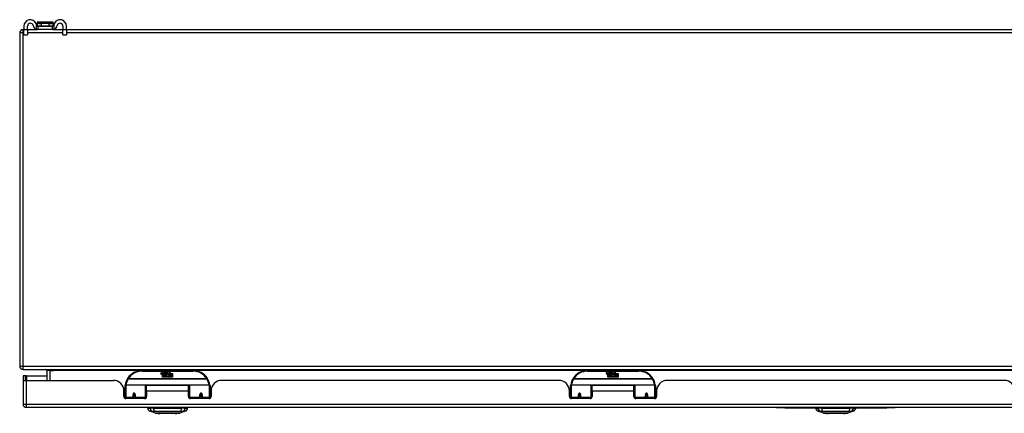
# Model space of a CAD drawing. Header units: inches. Extents: x 13 to 267, y 22 to 131.
# Tile 1 of 12: x 13 to 42, y 22 to 34. Entities that reach past the tile are written whole.
import ezdxf

# ---------------------------------------------------------------- set-up
doc = ezdxf.new("R2010")
doc.units = ezdxf.units.IN
doc.header["$MEASUREMENT"] = 0
doc.layers.add('Visible Edges(ANSI)', color=7, linetype='Continuous', lineweight=25)
doc.layers.add('Visible Tangent Edges(ANSI)', color=7, linetype='Continuous', lineweight=25)

msp = doc.modelspace()

# ---------------------------------------------------------------- linework, layer by layer
at = {"layer": 'Visible Edges(ANSI)'}
for p, q in [((13.444, 33.655), (13.47, 33.655)), ((13.47, 33.76), (13.47, 33.653)), ((13.47, 33.497), (13.47, 33.653)), ((13.575, 33.653), (13.575, 33.76)), ((13.575, 33.655), (13.873, 33.655)), ((13.575, 33.653), (13.575, 33.497)), ((13.858, 33.858), (13.858, 33.857)), ((13.858, 33.857), (13.858, 33.768)), ((13.873, 33.76), (13.892, 33.76)), ((13.892, 33.655), (13.873, 33.655)), ((14.311, 33.878), (13.878, 33.878)), ((13.892, 33.655), (13.892, 33.76)), ((13.892, 33.76), (14.298, 33.76)), ((14.298, 33.655), (13.892, 33.655)), ((14.298, 33.76), (14.316, 33.76)), ((14.298, 33.76), (14.298, 33.655)), ((14.316, 33.655), (14.298, 33.655)), ((14.316, 33.655), (14.615, 33.655)), ((14.331, 33.857), (14.331, 33.858)), ((14.331, 33.768), (14.331, 33.857)), ((14.615, 33.76), (14.615, 33.653)), ((14.615, 33.497), (14.615, 33.653)), ((14.72, 33.653), (14.72, 33.76)), ((14.72, 33.655), (59.97, 33.655)), ((14.72, 33.653), (14.72, 33.497)), ((13.345, 33.556), (13.345, 23.754)), ((13.47, 33.497), (13.575, 33.497)), ((14.615, 33.497), (14.72, 33.497)), ((13.511, 23.469), (13.443, 23.469)), ((13.443, 23.469), (13.443, 23.352)), ((13.444, 23.655), (61.246, 23.655)), ((13.542, 23.469), (13.511, 23.469)), ((13.511, 23.335), (13.511, 23.469)), ((13.542, 23.469), (14.143, 23.469)), ((14.143, 23.624), (14.143, 23.335)), ((18.443, 23.625), (16.943, 23.625)), ((17.498, 23.536), (17.504, 23.57)), ((17.504, 23.57), (17.518, 23.57)), ((17.518, 23.57), (17.512, 23.536)), ((17.534, 23.548), (17.538, 23.57)), ((17.538, 23.57), (17.551, 23.57)), ((17.543, 23.432), (17.543, 23.511)), ((17.551, 23.57), (17.545, 23.536)), ((17.561, 23.519), (17.56, 23.513)), ((17.56, 23.513), (17.573, 23.513)), ((17.565, 23.525), (17.562, 23.525)), ((17.564, 23.516), (17.565, 23.525)), ((17.575, 23.516), (17.564, 23.516)), ((17.568, 23.548), (17.572, 23.57)), ((17.572, 23.57), (17.585, 23.57)), ((17.573, 23.513), (17.573, 23.432)), ((17.585, 23.57), (17.575, 23.516)), ((17.577, 23.513), (17.599, 23.513)), ((17.577, 23.432), (17.577, 23.513)), ((17.581, 23.516), (17.605, 23.542)), ((17.598, 23.516), (17.581, 23.516)), ((17.592, 23.57), (17.608, 23.57)), ((17.605, 23.542), (17.592, 23.57)), ((17.611, 23.534), (17.598, 23.516)), ((17.599, 23.513), (17.607, 23.523)), ((17.607, 23.523), (17.607, 23.432)), ((17.608, 23.57), (17.616, 23.551)), ((17.613, 23.534), (17.611, 23.534)), ((17.611, 23.53), (17.618, 23.513)), ((17.611, 23.432), (17.611, 23.53)), ((17.621, 23.516), (17.613, 23.534)), ((17.616, 23.551), (17.618, 23.551)), ((17.618, 23.551), (17.632, 23.57)), ((17.618, 23.513), (17.641, 23.513)), ((17.637, 23.516), (17.621, 23.516)), ((17.648, 23.57), (17.623, 23.542)), ((17.623, 23.542), (17.637, 23.516)), ((17.632, 23.57), (17.648, 23.57)), ((17.641, 23.513), (17.641, 23.433)), ((17.641, 23.433), (17.677, 23.482)), ((17.647, 23.546), (17.683, 23.546)), ((17.653, 23.558), (17.653, 23.567)), ((17.677, 23.482), (17.657, 23.512)), ((17.682, 23.537), (17.658, 23.537)), ((17.692, 23.458), (17.678, 23.432)), ((17.687, 23.52), (17.694, 23.509)), ((17.709, 23.432), (17.692, 23.458)), ((17.694, 23.509), (17.725, 23.553)), ((17.727, 23.514), (17.707, 23.486)), ((17.707, 23.486), (17.744, 23.433)), ((17.725, 23.553), (17.727, 23.538)), ((17.727, 23.538), (17.771, 23.585)), ((17.729, 23.504), (17.727, 23.514)), ((17.744, 23.534), (17.729, 23.504)), ((17.744, 23.505), (17.744, 23.534)), ((17.843, 23.505), (17.744, 23.505)), ((17.744, 23.5), (17.843, 23.5)), ((17.744, 23.468), (17.744, 23.5)), ((17.843, 23.468), (17.744, 23.468)), ((17.744, 23.464), (17.843, 23.464)), ((17.744, 23.433), (17.744, 23.464)), ((17.771, 23.585), (17.746, 23.537)), ((17.746, 23.537), (17.843, 23.537)), ((17.843, 23.537), (17.843, 23.505)), ((17.843, 23.5), (17.843, 23.468)), ((17.843, 23.464), (17.843, 23.432)), ((31.544, 23.625), (30.044, 23.625)), ((30.599, 23.536), (30.605, 23.57)), ((30.605, 23.57), (30.619, 23.57)), ((30.619, 23.57), (30.613, 23.536)), ((30.635, 23.548), (30.639, 23.57)), ((30.639, 23.57), (30.652, 23.57)), ((30.644, 23.432), (30.644, 23.511)), ((30.652, 23.57), (30.646, 23.536)), ((30.662, 23.519), (30.661, 23.513)), ((30.661, 23.513), (30.674, 23.513)), ((30.666, 23.525), (30.663, 23.525)), ((30.665, 23.516), (30.666, 23.525)), ((30.676, 23.516), (30.665, 23.516)), ((30.669, 23.548), (30.673, 23.57)), ((30.673, 23.57), (30.686, 23.57)), ((30.674, 23.513), (30.674, 23.432)), ((30.686, 23.57), (30.676, 23.516)), ((30.678, 23.513), (30.7, 23.513)), ((30.678, 23.432), (30.678, 23.513)), ((30.682, 23.516), (30.706, 23.542)), ((30.699, 23.516), (30.682, 23.516)), ((30.693, 23.57), (30.709, 23.57)), ((30.706, 23.542), (30.693, 23.57)), ((30.712, 23.534), (30.699, 23.516)), ((30.7, 23.513), (30.708, 23.523)), ((30.708, 23.523), (30.708, 23.432)), ((30.709, 23.57), (30.717, 23.551)), ((30.714, 23.534), (30.712, 23.534)), ((30.712, 23.53), (30.719, 23.513)), ((30.712, 23.432), (30.712, 23.53)), ((30.722, 23.516), (30.714, 23.534)), ((30.717, 23.551), (30.719, 23.551)), ((30.719, 23.551), (30.733, 23.57)), ((30.719, 23.513), (30.742, 23.513)), ((30.738, 23.516), (30.722, 23.516)), ((30.749, 23.57), (30.724, 23.542)), ((30.724, 23.542), (30.738, 23.516)), ((30.733, 23.57), (30.749, 23.57)), ((30.742, 23.513), (30.742, 23.433)), ((30.742, 23.433), (30.778, 23.482)), ((30.748, 23.546), (30.784, 23.546)), ((30.754, 23.558), (30.754, 23.567)), ((30.778, 23.482), (30.758, 23.512)), ((30.783, 23.537), (30.759, 23.537)), ((30.793, 23.458), (30.779, 23.432)), ((30.788, 23.52), (30.795, 23.509)), ((30.81, 23.432), (30.793, 23.458)), ((30.795, 23.509), (30.826, 23.553)), ((30.828, 23.514), (30.808, 23.486)), ((30.808, 23.486), (30.845, 23.433)), ((30.826, 23.553), (30.828, 23.538)), ((30.828, 23.538), (30.872, 23.585)), ((30.83, 23.504), (30.828, 23.514)), ((30.845, 23.534), (30.83, 23.504)), ((30.845, 23.505), (30.845, 23.534)), ((30.944, 23.505), (30.845, 23.505)), ((30.845, 23.5), (30.944, 23.5)), ((30.845, 23.468), (30.845, 23.5)), ((30.944, 23.468), (30.845, 23.468)), ((30.845, 23.464), (30.944, 23.464)), ((30.845, 23.433), (30.845, 23.464)), ((30.872, 23.585), (30.847, 23.537)), ((30.847, 23.537), (30.944, 23.537)), ((30.944, 23.537), (30.944, 23.505)), ((30.944, 23.5), (30.944, 23.468)), ((30.944, 23.464), (30.944, 23.432)), ((13.443, 23.352), (13.443, 22.634)), ((13.445, 23.335), (13.542, 23.335)), ((13.542, 23.335), (16.1, 23.335)), ((16.443, 22.85), (16.443, 23.18)), ((16.463, 23.2), (17.047, 23.2)), ((17.063, 23.184), (17.063, 22.846)), ((17.078, 23.012), (17.078, 23.18)), ((18.309, 23.18), (17.078, 23.18)), ((17.573, 23.432), (17.543, 23.432)), ((17.607, 23.432), (17.577, 23.432)), ((17.678, 23.432), (17.611, 23.432)), ((17.843, 23.432), (17.709, 23.432)), ((18.309, 23.012), (18.309, 23.18)), ((18.323, 22.846), (18.323, 23.184)), ((18.339, 23.2), (18.923, 23.2)), ((18.943, 23.18), (18.943, 22.85)), ((29.201, 23.335), (19.286, 23.335)), ((29.544, 22.85), (29.544, 23.18)), ((29.564, 23.2), (30.148, 23.2)), ((30.164, 23.184), (30.164, 22.846)), ((30.179, 23.012), (30.179, 23.18)), ((31.41, 23.18), (30.179, 23.18)), ((30.674, 23.432), (30.644, 23.432)), ((30.708, 23.432), (30.678, 23.432)), ((30.779, 23.432), (30.712, 23.432)), ((30.944, 23.432), (30.81, 23.432)), ((31.41, 23.012), (31.41, 23.18)), ((31.424, 22.846), (31.424, 23.184)), ((31.44, 23.2), (32.024, 23.2)), ((32.044, 23.18), (32.044, 22.85)), ((42.302, 23.335), (32.387, 23.335)), ((16.408, 23.075), (16.443, 23.075)), ((16.412, 22.857), (16.412, 23.023)), ((16.412, 22.949), (16.443, 22.949)), ((16.443, 22.916), (16.412, 22.916)), ((16.687, 22.928), (16.687, 22.841)), ((16.725, 22.925), (16.687, 22.925)), ((16.688, 22.933), (16.73, 22.924)), ((16.727, 22.916), (16.691, 22.916)), ((16.73, 22.841), (16.73, 22.928)), ((17.063, 23.108), (17.078, 23.108)), ((17.063, 22.917), (17.078, 22.917)), ((17.078, 23.012), (17.078, 22.857)), ((18.309, 22.857), (18.309, 23.012)), ((18.656, 22.928), (18.656, 22.841)), ((18.656, 22.925), (18.699, 22.925)), ((18.695, 22.916), (18.659, 22.916)), ((18.699, 22.841), (18.699, 22.928)), ((18.974, 22.916), (18.943, 22.916)), ((18.974, 23.023), (18.974, 22.857)), ((29.509, 23.075), (29.544, 23.075)), ((29.513, 22.857), (29.513, 23.023)), ((29.513, 22.949), (29.544, 22.949)), ((29.544, 22.916), (29.513, 22.916)), ((29.788, 22.928), (29.788, 22.841)), ((29.826, 22.925), (29.788, 22.925)), ((29.789, 22.933), (29.831, 22.924)), ((29.828, 22.916), (29.792, 22.916)), ((29.831, 22.841), (29.831, 22.928)), ((30.164, 23.108), (30.179, 23.108)), ((30.164, 22.917), (30.179, 22.917)), ((30.179, 23.012), (30.179, 22.857)), ((31.424, 23.108), (31.41, 23.108)), ((31.41, 22.857), (31.41, 23.012)), ((31.424, 22.917), (31.41, 22.917)), ((31.799, 22.933), (31.757, 22.924)), ((31.757, 22.928), (31.757, 22.841)), ((31.796, 22.916), (31.76, 22.916)), ((31.762, 22.925), (31.8, 22.925)), ((31.8, 22.841), (31.8, 22.928)), ((32.079, 23.075), (32.044, 23.075)), ((32.075, 22.949), (32.044, 22.949)), ((32.075, 22.916), (32.044, 22.916)), ((32.075, 23.023), (32.075, 22.857)), ((16.443, 22.85), (16.443, 22.805)), ((17.019, 22.798), (16.471, 22.798)), ((16.687, 22.798), (16.687, 22.841)), ((16.73, 22.841), (16.73, 22.798)), ((17.063, 22.819), (17.063, 22.846)), ((18.323, 22.846), (18.323, 22.819)), ((18.915, 22.798), (18.368, 22.798)), ((18.656, 22.798), (18.656, 22.841)), ((18.699, 22.841), (18.699, 22.798)), ((18.943, 22.805), (18.943, 22.85)), ((29.544, 22.85), (29.544, 22.805)), ((30.12, 22.798), (29.572, 22.798)), ((29.788, 22.798), (29.788, 22.841)), ((29.831, 22.841), (29.831, 22.798)), ((30.164, 22.819), (30.164, 22.846)), ((31.424, 22.846), (31.424, 22.819)), ((32.016, 22.798), (31.469, 22.798)), ((31.757, 22.798), (31.757, 22.841)), ((31.8, 22.841), (31.8, 22.798)), ((32.044, 22.805), (32.044, 22.85)), ((61.147, 22.535), (13.542, 22.535)), ((17.103, 22.52), (17.171, 22.52)), ((17.281, 22.52), (17.171, 22.52)), ((17.336, 22.365), (17.177, 22.427)), ((17.281, 22.52), (18.105, 22.52)), ((18.21, 22.427), (18.05, 22.365)), ((18.216, 22.52), (18.105, 22.52)), ((18.216, 22.52), (18.284, 22.52)), ((35.595, 22.535), (35.595, 22.529)), ((35.845, 22.529), (35.595, 22.529)), ((35.845, 22.529), (38.845, 22.529)), ((36.754, 22.52), (36.822, 22.52)), ((36.933, 22.52), (36.822, 22.52)), ((36.988, 22.365), (36.828, 22.427)), ((36.933, 22.52), (37.756, 22.52)), ((37.861, 22.427), (37.701, 22.365)), ((37.867, 22.52), (37.756, 22.52)), ((37.867, 22.52), (37.935, 22.52)), ((39.095, 22.529), (38.845, 22.529)), ((39.095, 22.529), (39.095, 22.535))]:
    msp.add_line(p, q, dxfattribs=at)
at = {"layer": 'Visible Edges(ANSI)', "flags": 128}
for points in [[(13.843, 33.786), (13.842, 33.788), (13.842, 33.79), (13.842, 33.792), (13.841, 33.794), (13.841, 33.796), (13.841, 33.798), (13.84, 33.8), (13.84, 33.802), (13.839, 33.804), (13.839, 33.806), (13.838, 33.808), (13.838, 33.81), (13.837, 33.812), (13.837, 33.814), (13.836, 33.816), (13.835, 33.818), (13.835, 33.82), (13.834, 33.822), (13.833, 33.824), (13.833, 33.826), (13.832, 33.828), (13.831, 33.83), (13.83, 33.831), (13.83, 33.833)], [(13.83, 33.662), (13.831, 33.661), (13.833, 33.661), (13.835, 33.66), (13.837, 33.66), (13.839, 33.659), (13.841, 33.659), (13.843, 33.658), (13.845, 33.658), (13.847, 33.657), (13.849, 33.657), (13.851, 33.657), (13.853, 33.656), (13.855, 33.656), (13.857, 33.656), (13.859, 33.656), (13.86, 33.655), (13.862, 33.655), (13.864, 33.655), (13.866, 33.655), (13.867, 33.655), (13.869, 33.655), (13.87, 33.655), (13.872, 33.655), (13.873, 33.655)], [(13.873, 33.76), (13.872, 33.76), (13.87, 33.76), (13.869, 33.76), (13.867, 33.76), (13.866, 33.761), (13.864, 33.761), (13.862, 33.762), (13.861, 33.763), (13.859, 33.763), (13.858, 33.764), (13.856, 33.765), (13.854, 33.766), (13.853, 33.768), (13.851, 33.769), (13.85, 33.77), (13.849, 33.772), (13.848, 33.773), (13.847, 33.775), (13.846, 33.777), (13.845, 33.779), (13.844, 33.781), (13.844, 33.782), (13.843, 33.784), (13.843, 33.786)], [(14.346, 33.786), (14.346, 33.784), (14.346, 33.782), (14.345, 33.781), (14.344, 33.779), (14.343, 33.777), (14.342, 33.775), (14.341, 33.773), (14.34, 33.772), (14.339, 33.77), (14.338, 33.769), (14.336, 33.768), (14.335, 33.766), (14.333, 33.765), (14.332, 33.764), (14.33, 33.763), (14.328, 33.763), (14.327, 33.762), (14.325, 33.761), (14.324, 33.761), (14.322, 33.76), (14.32, 33.76), (14.319, 33.76), (14.317, 33.76), (14.316, 33.76)], [(14.316, 33.655), (14.317, 33.655), (14.319, 33.655), (14.32, 33.655), (14.322, 33.655), (14.324, 33.655), (14.325, 33.655), (14.327, 33.655), (14.329, 33.655), (14.331, 33.656), (14.332, 33.656), (14.334, 33.656), (14.336, 33.656), (14.338, 33.657), (14.34, 33.657), (14.342, 33.657), (14.344, 33.658), (14.346, 33.658), (14.348, 33.659), (14.35, 33.659), (14.352, 33.66), (14.354, 33.66), (14.356, 33.661), (14.358, 33.661), (14.36, 33.662)], [(14.36, 33.833), (14.359, 33.831), (14.358, 33.83), (14.357, 33.828), (14.357, 33.826), (14.356, 33.824), (14.355, 33.822), (14.355, 33.82), (14.354, 33.818), (14.353, 33.816), (14.353, 33.814), (14.352, 33.812), (14.352, 33.81), (14.351, 33.808), (14.35, 33.806), (14.35, 33.804), (14.349, 33.802), (14.349, 33.8), (14.349, 33.798), (14.348, 33.796), (14.348, 33.794), (14.347, 33.792), (14.347, 33.79), (14.347, 33.788), (14.346, 33.786)], [(16.449, 23.199), (16.449, 23.199), (16.449, 23.198), (16.448, 23.198), (16.448, 23.198), (16.448, 23.198), (16.448, 23.197), (16.448, 23.197), (16.448, 23.197), (16.448, 23.197), (16.448, 23.196), (16.448, 23.196), (16.448, 23.196), (16.448, 23.196), (16.448, 23.195), (16.448, 23.195), (16.448, 23.195), (16.448, 23.195), (16.448, 23.194), (16.448, 23.194), (16.448, 23.194), (16.448, 23.194), (16.448, 23.193), (16.448, 23.193), (16.448, 23.193)], [(18.938, 23.193), (18.938, 23.193), (18.938, 23.193), (18.938, 23.194), (18.938, 23.194), (18.938, 23.194), (18.938, 23.194), (18.938, 23.195), (18.938, 23.195), (18.938, 23.195), (18.938, 23.195), (18.938, 23.196), (18.938, 23.196), (18.938, 23.196), (18.938, 23.196), (18.938, 23.197), (18.938, 23.197), (18.938, 23.197), (18.938, 23.197), (18.938, 23.198), (18.938, 23.198), (18.938, 23.198), (18.938, 23.198), (18.938, 23.199), (18.938, 23.199)], [(29.55, 23.199), (29.55, 23.199), (29.55, 23.198), (29.549, 23.198), (29.549, 23.198), (29.549, 23.198), (29.549, 23.197), (29.549, 23.197), (29.549, 23.197), (29.549, 23.197), (29.549, 23.196), (29.549, 23.196), (29.549, 23.196), (29.549, 23.196), (29.549, 23.195), (29.549, 23.195), (29.549, 23.195), (29.549, 23.195), (29.549, 23.194), (29.549, 23.194), (29.549, 23.194), (29.549, 23.194), (29.549, 23.193), (29.549, 23.193), (29.549, 23.193)], [(32.039, 23.193), (32.039, 23.193), (32.039, 23.193), (32.039, 23.194), (32.039, 23.194), (32.039, 23.194), (32.039, 23.194), (32.039, 23.195), (32.039, 23.195), (32.039, 23.195), (32.039, 23.195), (32.039, 23.196), (32.039, 23.196), (32.039, 23.196), (32.039, 23.196), (32.039, 23.197), (32.039, 23.197), (32.039, 23.197), (32.039, 23.197), (32.039, 23.198), (32.039, 23.198), (32.039, 23.198), (32.039, 23.198), (32.039, 23.199), (32.039, 23.199)], [(16.687, 22.928), (16.687, 22.93), (16.688, 22.933), (16.689, 22.935), (16.69, 22.938), (16.691, 22.94), (16.693, 22.943), (16.695, 22.944), (16.698, 22.946), (16.7, 22.947), (16.703, 22.948), (16.706, 22.949), (16.709, 22.949), (16.712, 22.949), (16.715, 22.948), (16.717, 22.947), (16.72, 22.946), (16.722, 22.944), (16.725, 22.942), (16.726, 22.94), (16.728, 22.938), (16.729, 22.935), (16.73, 22.933), (16.73, 22.93), (16.73, 22.928)], [(17.077, 22.879), (17.077, 22.879), (17.077, 22.879), (17.077, 22.879), (17.077, 22.88), (17.077, 22.88), (17.077, 22.88), (17.077, 22.88), (17.077, 22.88), (17.077, 22.88), (17.077, 22.88), (17.077, 22.88), (17.077, 22.88), (17.077, 22.88), (17.077, 22.88), (17.077, 22.88), (17.077, 22.88), (17.077, 22.88), (17.077, 22.88), (17.077, 22.88), (17.078, 22.88), (17.078, 22.88), (17.078, 22.88), (17.078, 22.881), (17.078, 22.881)], [(18.309, 22.881), (18.309, 22.881), (18.309, 22.88), (18.309, 22.88), (18.309, 22.88), (18.309, 22.88), (18.309, 22.88), (18.309, 22.88), (18.309, 22.88), (18.309, 22.88), (18.309, 22.88), (18.309, 22.88), (18.309, 22.88), (18.309, 22.88), (18.309, 22.88), (18.309, 22.88), (18.309, 22.88), (18.309, 22.88), (18.309, 22.88), (18.309, 22.88), (18.309, 22.88), (18.309, 22.879), (18.309, 22.879), (18.309, 22.879), (18.309, 22.879)], [(18.656, 22.928), (18.656, 22.93), (18.656, 22.933), (18.657, 22.935), (18.658, 22.938), (18.66, 22.94), (18.662, 22.942), (18.664, 22.944), (18.666, 22.946), (18.669, 22.947), (18.671, 22.948), (18.674, 22.949), (18.677, 22.949), (18.68, 22.949), (18.683, 22.948), (18.686, 22.948), (18.689, 22.946), (18.691, 22.944), (18.693, 22.943), (18.695, 22.94), (18.696, 22.938), (18.698, 22.935), (18.698, 22.933), (18.699, 22.93), (18.699, 22.928)], [(29.788, 22.928), (29.788, 22.93), (29.789, 22.933), (29.79, 22.935), (29.791, 22.938), (29.792, 22.94), (29.794, 22.943), (29.796, 22.944), (29.799, 22.946), (29.801, 22.947), (29.804, 22.948), (29.807, 22.949), (29.81, 22.949), (29.813, 22.949), (29.816, 22.948), (29.818, 22.947), (29.821, 22.946), (29.823, 22.944), (29.826, 22.942), (29.827, 22.94), (29.829, 22.938), (29.83, 22.935), (29.831, 22.933), (29.831, 22.93), (29.831, 22.928)], [(30.178, 22.879), (30.178, 22.879), (30.178, 22.879), (30.178, 22.879), (30.178, 22.88), (30.178, 22.88), (30.178, 22.88), (30.178, 22.88), (30.178, 22.88), (30.178, 22.88), (30.178, 22.88), (30.178, 22.88), (30.178, 22.88), (30.178, 22.88), (30.178, 22.88), (30.178, 22.88), (30.178, 22.88), (30.178, 22.88), (30.178, 22.88), (30.178, 22.88), (30.179, 22.88), (30.179, 22.88), (30.179, 22.88), (30.179, 22.881), (30.179, 22.881)], [(31.41, 22.881), (31.41, 22.881), (31.41, 22.88), (31.41, 22.88), (31.41, 22.88), (31.41, 22.88), (31.41, 22.88), (31.41, 22.88), (31.41, 22.88), (31.41, 22.88), (31.41, 22.88), (31.41, 22.88), (31.41, 22.88), (31.41, 22.88), (31.41, 22.88), (31.41, 22.88), (31.41, 22.88), (31.41, 22.88), (31.41, 22.88), (31.41, 22.88), (31.41, 22.88), (31.41, 22.879), (31.41, 22.879), (31.41, 22.879), (31.41, 22.879)], [(31.757, 22.928), (31.757, 22.93), (31.757, 22.933), (31.758, 22.935), (31.759, 22.938), (31.761, 22.94), (31.763, 22.942), (31.765, 22.944), (31.767, 22.946), (31.77, 22.947), (31.772, 22.948), (31.775, 22.949), (31.778, 22.949), (31.781, 22.949), (31.784, 22.948), (31.787, 22.948), (31.79, 22.946), (31.792, 22.944), (31.794, 22.943), (31.796, 22.94), (31.797, 22.938), (31.799, 22.935), (31.799, 22.933), (31.8, 22.93), (31.8, 22.928)], [(17.338, 22.365), (17.338, 22.365), (17.34, 22.365), (17.342, 22.365), (17.345, 22.365), (17.349, 22.365), (17.353, 22.365), (17.359, 22.365), (17.365, 22.365), (17.372, 22.365), (17.38, 22.365), (17.389, 22.365), (17.398, 22.365), (17.408, 22.365), (17.418, 22.364), (17.43, 22.364), (17.442, 22.364), (17.454, 22.364), (17.468, 22.364), (17.481, 22.365), (17.495, 22.365), (17.51, 22.365), (17.525, 22.365), (17.541, 22.365), (17.557, 22.365), (17.573, 22.365), (17.59, 22.365), (17.607, 22.365), (17.624, 22.365), (17.641, 22.365), (17.658, 22.365), (17.675, 22.365), (17.693, 22.365), (17.71, 22.365), (17.728, 22.365), (17.745, 22.365), (17.763, 22.365), (17.779, 22.365), (17.796, 22.365), (17.813, 22.365), (17.829, 22.365), (17.845, 22.365), (17.861, 22.365), (17.876, 22.365), (17.891, 22.365), (17.905, 22.365), (17.919, 22.364), (17.932, 22.364), (17.944, 22.364), (17.956, 22.364), (17.968, 22.364), (17.978, 22.365), (17.988, 22.365), (17.998, 22.365), (18.006, 22.365), (18.014, 22.365), (18.021, 22.365), (18.027, 22.365), (18.033, 22.365), (18.038, 22.365), (18.041, 22.365), (18.044, 22.365), (18.046, 22.365), (18.048, 22.365), (18.048, 22.365)], [(36.989, 22.365), (36.99, 22.365), (36.991, 22.365), (36.993, 22.365), (36.996, 22.365), (37, 22.365), (37.005, 22.365), (37.01, 22.365), (37.016, 22.365), (37.024, 22.365), (37.031, 22.365), (37.04, 22.365), (37.049, 22.365), (37.059, 22.365), (37.07, 22.364), (37.081, 22.364), (37.093, 22.364), (37.106, 22.364), (37.119, 22.364), (37.133, 22.365), (37.147, 22.365), (37.162, 22.365), (37.177, 22.365), (37.192, 22.365), (37.208, 22.365), (37.225, 22.365), (37.241, 22.365), (37.258, 22.365), (37.275, 22.365), (37.292, 22.365), (37.31, 22.365), (37.327, 22.365), (37.344, 22.365), (37.362, 22.365), (37.379, 22.365), (37.397, 22.365), (37.414, 22.365), (37.431, 22.365), (37.448, 22.365), (37.464, 22.365), (37.481, 22.365), (37.497, 22.365), (37.512, 22.365), (37.528, 22.365), (37.542, 22.365), (37.556, 22.365), (37.57, 22.364), (37.583, 22.364), (37.596, 22.364), (37.608, 22.364), (37.619, 22.364), (37.63, 22.365), (37.64, 22.365), (37.649, 22.365), (37.658, 22.365), (37.666, 22.365), (37.673, 22.365), (37.679, 22.365), (37.684, 22.365), (37.689, 22.365), (37.693, 22.365), (37.696, 22.365), (37.698, 22.365), (37.699, 22.365), (37.7, 22.365)]]:
    msp.add_lwpolyline(points, dxfattribs=at)
at = {"layer": 'Visible Edges(ANSI)'}
for centre, radius, start, end in [((13.657, 33.76), 0.188, 23.0739, 180), ((14.532, 33.76), 0.187, 0, 156.9261), ((13.444, 33.556), 0.099, 90, 180), ((13.657, 33.76), 0.0825, 8.1564, 180), ((13.873, 33.791), 0.136, 188.1564, 251.2171), ((13.878, 33.858), 0.0197, 90, 180), ((13.866, 33.768), 0.00787, 180, 218.1289), ((14.311, 33.858), 0.0197, 0, 90), ((14.323, 33.768), 0.00787, 321.8711, 0), ((14.316, 33.791), 0.136, 288.7829, 351.8436), ((14.532, 33.76), 0.0825, 0, 171.8436), ((13.444, 23.754), 0.099, 180, 270), ((14.112, 23.624), 0.031, 0, 90), ((16.943, 23.125), 0.5, 90, 147.7623), ((17.526, 23.53), 0.0288, 169, 198.4748), ((17.509, 23.525), 0.0105, 198.4748, 269.6788), ((17.509, 23.539), 0.0246, 269.6788, 333.9508), ((17.524, 23.534), 0.0123, 169.9922, 203.5487), ((17.518, 23.531), 0.006, 203.5487, 276.1027), ((17.517, 23.538), 0.0126, 276.1027, 327.6083), ((17.488, 23.555), 0.0465, 328.5584, 350.8257), ((17.56, 23.53), 0.0288, 183.6169, 196.9928), ((17.542, 23.524), 0.0101, 196.9928, 269.4776), ((17.542, 23.538), 0.024, 269.4776, 327.4114), ((17.544, 23.535), 0.024, 268.7952, 316.5849), ((17.557, 23.534), 0.0123, 170, 203.5571), ((17.551, 23.531), 0.006, 203.5571, 276.03), ((17.551, 23.538), 0.0126, 276.03, 327.5992), ((17.522, 23.556), 0.0465, 327.5992, 350), ((17.672, 23.535), 0.0282, 156.1555, 203.8445), ((17.66, 23.53), 0.0152, 203.8445, 265.0802), ((17.671, 23.51), 0.0607, 81.5605, 107.3343), ((17.665, 23.53), 0.0307, 64.6784, 112.5609), ((17.666, 23.533), 0.00955, 151.4547, 231.1652), ((17.664, 23.544), 0.033, 257.079, 313.1785), ((17.664, 23.544), 0.0299, 260.4085, 314.1684), ((17.667, 23.534), 0.0109, 231.1652, 289.3797), ((17.665, 23.54), 0.0168, 289.3797, 352.9975), ((17.674, 23.549), 0.0096, 343.5261, 64.6784), ((17.677, 23.55), 0.0197, 356.5646, 81.5605), ((17.657, 23.551), 0.0398, 314.1684, 356.5646), ((18.443, 23.125), 0.5, 32.2377, 90), ((30.044, 23.125), 0.5, 90, 147.7623), ((30.627, 23.53), 0.0288, 169, 198.4748), ((30.61, 23.525), 0.0105, 198.4748, 269.6788), ((30.61, 23.539), 0.0246, 269.6788, 333.9508), ((30.625, 23.534), 0.0123, 169.9922, 203.5487), ((30.619, 23.531), 0.006, 203.5487, 276.1027), ((30.618, 23.538), 0.0126, 276.1027, 327.6083), ((30.589, 23.555), 0.0465, 328.5584, 350.8257), ((30.661, 23.53), 0.0288, 183.6169, 196.9928), ((30.643, 23.524), 0.0101, 196.9928, 269.4776), ((30.643, 23.538), 0.024, 269.4776, 327.4114), ((30.645, 23.535), 0.024, 268.7952, 316.5849), ((30.658, 23.534), 0.0123, 170, 203.5571), ((30.652, 23.531), 0.006, 203.5571, 276.03), ((30.652, 23.538), 0.0126, 276.03, 327.5992), ((30.623, 23.556), 0.0465, 327.5992, 350), ((30.773, 23.535), 0.0282, 156.1555, 203.8445), ((30.761, 23.53), 0.0152, 203.8445, 265.0802), ((30.772, 23.51), 0.0607, 81.5605, 107.3343), ((30.766, 23.53), 0.0307, 64.6784, 112.5609), ((30.767, 23.533), 0.00955, 151.4547, 231.1652), ((30.765, 23.544), 0.033, 257.079, 313.1785), ((30.765, 23.544), 0.0299, 260.4085, 314.1684), ((30.768, 23.534), 0.0109, 231.1652, 289.3797), ((30.766, 23.54), 0.0168, 289.3797, 352.9975), ((30.775, 23.549), 0.0096, 343.5261, 64.6784), ((30.778, 23.55), 0.0197, 356.5646, 81.5605), ((30.758, 23.551), 0.0398, 314.1684, 356.5646), ((31.544, 23.125), 0.5, 32.2377, 90), ((13.542, 23.352), 0.099, 180, 189.8877), ((16.1, 23.023), 0.312, 0, 90), ((16.463, 23.18), 0.0197, 90, 180), ((16.943, 23.125), 0.5, 147.7623, 171.4919), ((17.047, 23.184), 0.0157, 0, 90), ((18.339, 23.184), 0.0157, 90, 180), ((18.443, 23.125), 0.5, 8.5081, 32.2377), ((18.923, 23.18), 0.0197, 0, 90), ((19.286, 23.023), 0.312, 90, 180), ((29.201, 23.023), 0.312, 0, 90), ((29.564, 23.18), 0.0197, 90, 180), ((30.044, 23.125), 0.5, 147.7623, 171.4919), ((30.148, 23.184), 0.0157, 0, 90), ((31.44, 23.184), 0.0157, 90, 180), ((31.544, 23.125), 0.5, 8.5081, 32.2377), ((32.024, 23.18), 0.0197, 0, 90), ((32.387, 23.023), 0.312, 90, 180), ((42.302, 23.023), 0.312, 0, 90), ((16.709, 22.928), 0.0217, 180, 350.853), ((18.677, 22.928), 0.0217, 180, 0), ((29.81, 22.928), 0.0217, 180, 350.853), ((31.778, 22.928), 0.0217, 189.147, 0), ((13.542, 22.634), 0.099, 180, 270), ((16.471, 22.857), 0.0591, 180, 270), ((17.019, 22.857), 0.0591, 270, 0), ((18.368, 22.857), 0.0591, 180, 270), ((18.915, 22.857), 0.0591, 270, 0), ((29.572, 22.857), 0.0591, 180, 270), ((30.12, 22.857), 0.0591, 270, 0), ((31.469, 22.857), 0.0591, 180, 270), ((32.016, 22.857), 0.0591, 270, 0), ((17.219, 22.537), 0.118, 188.6009, 248.7495), ((17.162, 22.512), 0.0394, 143.1301, 168.463), ((17.338, 22.37), 0.00492, 248.7495, 269.7912), ((18.048, 22.37), 0.00492, 270.2088, 291.2505), ((18.167, 22.537), 0.118, 291.2505, 351.3991), ((18.225, 22.512), 0.0394, 11.537, 36.8699), ((36.871, 22.537), 0.118, 188.6009, 248.7495), ((36.813, 22.512), 0.0394, 153.4102, 168.463), ((36.989, 22.37), 0.00492, 248.7495, 269.7912), ((37.7, 22.37), 0.00492, 270.2088, 291.2505), ((37.818, 22.537), 0.118, 291.2505, 351.3991), ((37.876, 22.512), 0.0394, 11.537, 26.5898)]:
    msp.add_arc(centre, radius, start, end, dxfattribs=at)
for centre, start_param, end_param in [((16.709, 22.936), 3.891005, 4.221748), ((18.677, 22.936), 3.444465, 5.980313), ((29.81, 22.936), 3.891005, 4.221748), ((31.778, 22.936), 5.20303, 5.533773)]:
    msp.add_ellipse(centre, major_axis=(0.0217, 0), ratio=0.267949, start_param=start_param, end_param=end_param, dxfattribs=at)
at = {"layer": 'Visible Tangent Edges(ANSI)'}
for p, q in [((13.444, 33.556), (13.444, 33.655)), ((13.575, 33.653), (13.47, 33.653)), ((13.83, 33.833), (13.83, 33.662)), ((13.858, 33.768), (13.99, 33.768)), ((13.99, 33.768), (13.99, 33.831)), ((14.2, 33.831), (13.99, 33.831)), ((13.99, 33.768), (14.2, 33.768)), ((13.992, 33.845), (14.198, 33.845)), ((14.2, 33.831), (14.2, 33.768)), ((14.2, 33.768), (14.331, 33.768)), ((14.36, 33.662), (14.36, 33.833)), ((14.72, 33.653), (14.615, 33.653)), ((13.444, 33.556), (13.345, 33.556)), ((13.444, 23.754), (13.444, 33.556)), ((13.47, 33.556), (13.444, 33.556)), ((14.615, 33.556), (13.575, 33.556)), ((59.97, 33.556), (14.72, 33.556)), ((13.345, 23.754), (13.444, 23.754)), ((13.444, 23.655), (13.444, 23.754)), ((13.444, 23.754), (60.478, 23.754)), ((13.542, 23.469), (13.542, 23.335)), ((14.242, 23.624), (14.143, 23.624)), ((14.242, 23.624), (14.242, 23.655)), ((14.242, 23.335), (14.242, 23.624)), ((14.242, 23.624), (14.343, 23.624)), ((16.911, 23.624), (14.343, 23.624)), ((16.943, 23.605), (16.943, 23.625)), ((16.943, 23.605), (18.443, 23.605)), ((18.443, 23.625), (18.443, 23.605)), ((30.012, 23.624), (18.475, 23.624)), ((30.044, 23.605), (30.044, 23.625)), ((30.044, 23.605), (31.544, 23.605)), ((31.544, 23.625), (31.544, 23.605)), ((43.113, 23.624), (31.576, 23.624)), ((13.542, 22.634), (13.542, 23.335)), ((16.463, 23.2), (16.463, 22.831)), ((16.537, 23.381), (16.52, 23.392)), ((18.849, 23.381), (16.537, 23.381)), ((16.537, 23.377), (16.537, 23.381)), ((16.537, 23.377), (18.849, 23.377)), ((17.047, 22.831), (17.047, 23.2)), ((18.325, 23.192), (17.061, 23.192)), ((18.339, 23.2), (18.339, 22.831)), ((18.866, 23.392), (18.849, 23.381)), ((18.849, 23.381), (18.849, 23.377)), ((18.923, 22.831), (18.923, 23.2)), ((29.564, 23.2), (29.564, 22.831)), ((29.638, 23.381), (29.621, 23.392)), ((31.95, 23.381), (29.638, 23.381)), ((29.638, 23.377), (29.638, 23.381)), ((29.638, 23.377), (31.95, 23.377)), ((30.148, 22.831), (30.148, 23.2)), ((31.426, 23.192), (30.162, 23.192)), ((31.44, 23.2), (31.44, 22.831)), ((31.967, 23.392), (31.95, 23.381)), ((31.95, 23.381), (31.95, 23.377)), ((32.024, 22.831), (32.024, 23.2)), ((16.677, 22.831), (16.677, 22.923)), ((16.74, 22.923), (16.74, 22.831)), ((18.309, 23.012), (17.078, 23.012)), ((18.646, 22.831), (18.646, 22.923)), ((18.709, 22.923), (18.709, 22.831)), ((29.778, 22.831), (29.778, 22.923)), ((29.841, 22.923), (29.841, 22.831)), ((31.41, 23.012), (30.179, 23.012)), ((31.747, 22.831), (31.747, 22.923)), ((31.81, 22.923), (31.81, 22.831)), ((13.443, 22.634), (13.542, 22.634)), ((13.542, 22.535), (13.542, 22.634)), ((13.542, 22.634), (61.147, 22.634)), ((16.463, 22.799), (16.463, 22.831)), ((16.677, 22.831), (16.463, 22.831)), ((16.677, 22.831), (16.677, 22.798)), ((17.047, 22.831), (16.74, 22.831)), ((16.74, 22.798), (16.74, 22.831)), ((17.047, 22.831), (17.047, 22.806)), ((18.339, 22.806), (18.339, 22.831)), ((18.646, 22.831), (18.339, 22.831)), ((18.646, 22.831), (18.646, 22.798)), ((18.923, 22.831), (18.709, 22.831)), ((18.709, 22.798), (18.709, 22.831)), ((18.923, 22.831), (18.923, 22.799)), ((29.564, 22.799), (29.564, 22.831)), ((29.778, 22.831), (29.564, 22.831)), ((29.778, 22.831), (29.778, 22.798)), ((30.148, 22.831), (29.841, 22.831)), ((29.841, 22.798), (29.841, 22.831)), ((30.148, 22.831), (30.148, 22.806)), ((31.44, 22.806), (31.44, 22.831)), ((31.747, 22.831), (31.44, 22.831)), ((31.747, 22.831), (31.747, 22.798)), ((32.024, 22.831), (31.81, 22.831)), ((31.81, 22.798), (31.81, 22.831)), ((32.024, 22.831), (32.024, 22.799)), ((35.845, 22.529), (35.845, 22.535)), ((38.845, 22.535), (38.845, 22.529))]:
    msp.add_line(p, q, dxfattribs=at)
at = {"layer": 'Visible Tangent Edges(ANSI)', "flags": 128}
for points in [[(13.858, 33.857), (13.859, 33.856), (13.859, 33.855), (13.861, 33.854), (13.863, 33.853), (13.865, 33.852), (13.868, 33.851), (13.871, 33.849), (13.875, 33.848), (13.879, 33.846), (13.884, 33.845), (13.889, 33.843), (13.894, 33.842), (13.901, 33.84), (13.907, 33.839), (13.914, 33.837), (13.921, 33.836), (13.928, 33.835), (13.936, 33.834), (13.945, 33.833), (13.953, 33.832), (13.962, 33.832), (13.971, 33.831), (13.98, 33.831), (13.99, 33.831)], [(13.875, 33.876), (13.875, 33.877), (13.876, 33.877), (13.876, 33.877), (13.876, 33.877), (13.876, 33.877), (13.876, 33.877), (13.876, 33.877), (13.876, 33.877), (13.876, 33.877), (13.876, 33.878), (13.877, 33.878), (13.877, 33.878), (13.877, 33.878), (13.877, 33.878), (13.877, 33.878), (13.877, 33.878), (13.877, 33.878), (13.877, 33.878), (13.878, 33.878), (13.878, 33.878), (13.878, 33.878), (13.878, 33.878), (13.878, 33.878), (13.878, 33.878)], [(13.992, 33.845), (13.983, 33.845), (13.974, 33.845), (13.965, 33.846), (13.957, 33.847), (13.949, 33.848), (13.942, 33.849), (13.934, 33.85), (13.927, 33.851), (13.921, 33.853), (13.915, 33.854), (13.909, 33.856), (13.903, 33.858), (13.898, 33.86), (13.894, 33.862), (13.89, 33.863), (13.886, 33.865), (13.883, 33.867), (13.88, 33.869), (13.878, 33.87), (13.877, 33.872), (13.875, 33.873), (13.875, 33.874), (13.875, 33.876), (13.875, 33.876)], [(14.314, 33.876), (14.314, 33.876), (14.314, 33.874), (14.314, 33.873), (14.313, 33.872), (14.311, 33.87), (14.309, 33.869), (14.306, 33.867), (14.303, 33.865), (14.299, 33.863), (14.295, 33.862), (14.291, 33.86), (14.286, 33.858), (14.28, 33.856), (14.275, 33.854), (14.268, 33.853), (14.262, 33.851), (14.255, 33.85), (14.248, 33.849), (14.24, 33.848), (14.232, 33.847), (14.224, 33.846), (14.215, 33.845), (14.207, 33.845), (14.198, 33.845)], [(14.2, 33.831), (14.209, 33.831), (14.218, 33.831), (14.227, 33.832), (14.236, 33.832), (14.245, 33.833), (14.253, 33.834), (14.261, 33.835), (14.268, 33.836), (14.275, 33.837), (14.282, 33.839), (14.289, 33.84), (14.295, 33.842), (14.3, 33.843), (14.305, 33.845), (14.31, 33.846), (14.314, 33.848), (14.318, 33.849), (14.322, 33.851), (14.324, 33.852), (14.327, 33.853), (14.328, 33.854), (14.33, 33.855), (14.331, 33.856), (14.331, 33.857)], [(14.311, 33.878), (14.311, 33.878), (14.311, 33.878), (14.311, 33.878), (14.312, 33.878), (14.312, 33.878), (14.312, 33.878), (14.312, 33.878), (14.312, 33.878), (14.312, 33.878), (14.312, 33.878), (14.312, 33.878), (14.312, 33.878), (14.313, 33.878), (14.313, 33.878), (14.313, 33.877), (14.313, 33.877), (14.313, 33.877), (14.313, 33.877), (14.313, 33.877), (14.313, 33.877), (14.314, 33.877), (14.314, 33.877), (14.314, 33.877), (14.314, 33.876)], [(16.74, 22.923), (16.74, 22.927), (16.739, 22.931), (16.738, 22.935), (16.736, 22.939), (16.734, 22.942), (16.732, 22.946), (16.729, 22.949), (16.725, 22.951), (16.721, 22.953), (16.717, 22.955), (16.713, 22.956), (16.709, 22.956), (16.705, 22.956), (16.7, 22.955), (16.696, 22.953), (16.693, 22.951), (16.689, 22.949), (16.686, 22.946), (16.683, 22.942), (16.681, 22.939), (16.679, 22.935), (16.678, 22.931), (16.678, 22.927), (16.677, 22.923)], [(17.077, 22.917), (17.076, 22.914), (17.076, 22.912), (17.075, 22.91), (17.074, 22.907), (17.074, 22.905), (17.073, 22.903), (17.073, 22.9), (17.072, 22.898), (17.072, 22.895), (17.071, 22.893), (17.071, 22.89), (17.07, 22.888), (17.07, 22.886), (17.07, 22.883), (17.069, 22.881), (17.069, 22.878), (17.068, 22.876), (17.068, 22.873), (17.068, 22.871), (17.067, 22.868), (17.067, 22.866), (17.067, 22.864), (17.066, 22.861), (17.066, 22.859)], [(18.323, 23.048), (18.323, 23.048), (18.322, 23.049), (18.321, 23.05), (18.321, 23.05), (18.32, 23.051), (18.32, 23.051), (18.319, 23.052), (18.319, 23.052), (18.318, 23.053), (18.318, 23.054), (18.317, 23.054), (18.316, 23.055), (18.316, 23.055), (18.315, 23.056), (18.315, 23.056), (18.314, 23.057), (18.313, 23.057), (18.313, 23.058), (18.312, 23.059), (18.311, 23.059), (18.311, 23.06), (18.31, 23.06), (18.309, 23.061), (18.308, 23.061)], [(18.309, 23.043), (18.31, 23.041), (18.311, 23.04), (18.312, 23.038), (18.313, 23.036), (18.314, 23.034), (18.315, 23.033), (18.315, 23.031), (18.316, 23.029), (18.317, 23.027), (18.318, 23.025), (18.318, 23.024), (18.319, 23.022), (18.32, 23.02), (18.32, 23.018), (18.321, 23.016), (18.321, 23.015), (18.322, 23.013), (18.322, 23.011), (18.322, 23.01), (18.323, 23.008), (18.323, 23.006), (18.323, 23.005), (18.323, 23.003), (18.323, 23.001)], [(18.32, 22.859), (18.32, 22.861), (18.319, 22.864), (18.319, 22.866), (18.319, 22.869), (18.318, 22.872), (18.318, 22.874), (18.318, 22.877), (18.317, 22.879), (18.317, 22.882), (18.316, 22.884), (18.316, 22.887), (18.315, 22.89), (18.315, 22.892), (18.314, 22.895), (18.314, 22.897), (18.313, 22.9), (18.313, 22.902), (18.312, 22.905), (18.312, 22.907), (18.311, 22.91), (18.311, 22.912), (18.31, 22.915), (18.309, 22.917), (18.309, 22.92)], [(18.709, 22.923), (18.709, 22.927), (18.708, 22.931), (18.707, 22.935), (18.705, 22.939), (18.703, 22.942), (18.7, 22.946), (18.697, 22.949), (18.694, 22.951), (18.69, 22.953), (18.686, 22.955), (18.682, 22.956), (18.677, 22.956), (18.673, 22.956), (18.669, 22.955), (18.665, 22.953), (18.661, 22.951), (18.658, 22.949), (18.654, 22.946), (18.652, 22.942), (18.65, 22.939), (18.648, 22.935), (18.647, 22.931), (18.646, 22.927), (18.646, 22.923)], [(29.841, 22.923), (29.841, 22.927), (29.84, 22.931), (29.839, 22.935), (29.837, 22.939), (29.835, 22.942), (29.833, 22.946), (29.83, 22.949), (29.826, 22.951), (29.822, 22.953), (29.818, 22.955), (29.814, 22.956), (29.81, 22.956), (29.806, 22.956), (29.801, 22.955), (29.797, 22.953), (29.794, 22.951), (29.79, 22.949), (29.787, 22.946), (29.784, 22.942), (29.782, 22.939), (29.78, 22.935), (29.779, 22.931), (29.779, 22.927), (29.778, 22.923)], [(30.178, 22.917), (30.177, 22.914), (30.177, 22.912), (30.176, 22.91), (30.175, 22.907), (30.175, 22.905), (30.174, 22.903), (30.174, 22.9), (30.173, 22.898), (30.173, 22.895), (30.172, 22.893), (30.172, 22.89), (30.171, 22.888), (30.171, 22.886), (30.171, 22.883), (30.17, 22.881), (30.17, 22.878), (30.169, 22.876), (30.169, 22.873), (30.169, 22.871), (30.168, 22.868), (30.168, 22.866), (30.168, 22.864), (30.167, 22.861), (30.167, 22.859)], [(31.421, 22.859), (31.421, 22.861), (31.421, 22.864), (31.42, 22.866), (31.42, 22.868), (31.42, 22.871), (31.419, 22.873), (31.419, 22.876), (31.418, 22.878), (31.418, 22.881), (31.418, 22.883), (31.417, 22.886), (31.417, 22.888), (31.416, 22.89), (31.416, 22.893), (31.415, 22.895), (31.415, 22.898), (31.414, 22.9), (31.414, 22.903), (31.413, 22.905), (31.413, 22.907), (31.412, 22.91), (31.412, 22.912), (31.411, 22.914), (31.41, 22.917)], [(31.81, 22.923), (31.81, 22.927), (31.809, 22.931), (31.808, 22.935), (31.806, 22.939), (31.804, 22.942), (31.801, 22.946), (31.798, 22.949), (31.795, 22.951), (31.791, 22.953), (31.787, 22.955), (31.783, 22.956), (31.778, 22.956), (31.774, 22.956), (31.77, 22.955), (31.766, 22.953), (31.762, 22.951), (31.759, 22.949), (31.755, 22.946), (31.753, 22.942), (31.751, 22.939), (31.749, 22.935), (31.748, 22.931), (31.747, 22.927), (31.747, 22.923)], [(17.177, 22.427), (17.177, 22.427), (17.177, 22.427), (17.178, 22.427), (17.179, 22.427), (17.18, 22.427), (17.181, 22.427), (17.183, 22.427), (17.185, 22.427), (17.187, 22.427), (17.19, 22.427), (17.193, 22.427), (17.196, 22.426), (17.199, 22.426), (17.203, 22.426), (17.206, 22.426), (17.21, 22.426), (17.215, 22.426), (17.219, 22.426), (17.224, 22.426), (17.229, 22.426), (17.234, 22.426), (17.239, 22.426), (17.245, 22.426), (17.253, 22.426)], [(17.253, 22.426), (17.255, 22.426), (17.256, 22.426), (17.257, 22.426), (17.259, 22.426), (17.261, 22.426), (17.262, 22.426), (17.264, 22.426), (17.266, 22.426), (17.268, 22.426), (17.27, 22.426), (17.272, 22.426), (17.274, 22.426), (17.276, 22.426), (17.279, 22.426), (17.281, 22.426), (17.283, 22.426), (17.286, 22.426), (17.288, 22.426), (17.291, 22.426), (17.294, 22.426), (17.296, 22.426), (17.299, 22.426), (17.302, 22.426), (17.304, 22.426)], [(17.304, 22.426), (17.338, 22.426), (17.369, 22.426), (17.4, 22.426), (17.432, 22.426), (17.464, 22.426), (17.496, 22.426), (17.529, 22.427), (17.561, 22.427), (17.594, 22.427), (17.627, 22.427), (17.66, 22.427), (17.693, 22.427), (17.726, 22.427), (17.759, 22.427), (17.792, 22.427), (17.825, 22.427), (17.857, 22.427), (17.89, 22.426), (17.922, 22.426), (17.954, 22.426), (17.986, 22.426), (18.017, 22.426), (18.048, 22.426), (18.082, 22.426)], [(17.418, 22.365), (17.412, 22.365), (17.406, 22.365), (17.4, 22.365), (17.394, 22.365), (17.389, 22.365), (17.383, 22.365), (17.378, 22.365), (17.374, 22.365), (17.369, 22.365), (17.365, 22.365), (17.361, 22.365), (17.357, 22.365), (17.354, 22.365), (17.351, 22.365), (17.348, 22.365), (17.346, 22.365), (17.343, 22.365), (17.342, 22.365), (17.34, 22.365), (17.339, 22.365), (17.338, 22.365), (17.337, 22.365), (17.336, 22.365), (17.336, 22.365)], [(17.466, 22.365), (17.463, 22.365), (17.461, 22.365), (17.459, 22.365), (17.457, 22.365), (17.455, 22.365), (17.453, 22.365), (17.451, 22.365), (17.449, 22.365), (17.447, 22.365), (17.445, 22.365), (17.443, 22.365), (17.441, 22.365), (17.439, 22.365), (17.437, 22.365), (17.435, 22.365), (17.433, 22.365), (17.431, 22.365), (17.429, 22.365), (17.428, 22.365), (17.426, 22.365), (17.424, 22.365), (17.422, 22.365), (17.42, 22.365), (17.418, 22.365)], [(17.921, 22.365), (17.905, 22.365), (17.888, 22.365), (17.87, 22.365), (17.852, 22.365), (17.833, 22.365), (17.814, 22.365), (17.794, 22.365), (17.775, 22.365), (17.754, 22.365), (17.734, 22.365), (17.714, 22.365), (17.693, 22.365), (17.672, 22.365), (17.652, 22.365), (17.632, 22.365), (17.611, 22.365), (17.592, 22.365), (17.572, 22.365), (17.553, 22.365), (17.534, 22.365), (17.516, 22.365), (17.498, 22.365), (17.482, 22.365), (17.466, 22.365)], [(17.968, 22.365), (17.966, 22.365), (17.964, 22.365), (17.962, 22.365), (17.96, 22.365), (17.959, 22.365), (17.957, 22.365), (17.955, 22.365), (17.953, 22.365), (17.951, 22.365), (17.949, 22.365), (17.947, 22.365), (17.945, 22.365), (17.943, 22.365), (17.941, 22.365), (17.939, 22.365), (17.937, 22.365), (17.935, 22.365), (17.933, 22.365), (17.931, 22.365), (17.929, 22.365), (17.927, 22.365), (17.925, 22.365), (17.923, 22.365), (17.921, 22.365)], [(18.05, 22.365), (18.05, 22.365), (18.049, 22.365), (18.049, 22.365), (18.048, 22.365), (18.046, 22.365), (18.045, 22.365), (18.043, 22.365), (18.04, 22.365), (18.038, 22.365), (18.035, 22.365), (18.032, 22.365), (18.029, 22.365), (18.025, 22.365), (18.021, 22.365), (18.017, 22.365), (18.012, 22.365), (18.008, 22.365), (18.003, 22.365), (17.997, 22.365), (17.992, 22.365), (17.986, 22.365), (17.98, 22.365), (17.974, 22.365), (17.968, 22.365)], [(18.082, 22.426), (18.084, 22.426), (18.087, 22.426), (18.09, 22.426), (18.093, 22.426), (18.095, 22.426), (18.098, 22.426), (18.1, 22.426), (18.103, 22.426), (18.105, 22.426), (18.107, 22.426), (18.11, 22.426), (18.112, 22.426), (18.114, 22.426), (18.116, 22.426), (18.118, 22.426), (18.12, 22.426), (18.122, 22.426), (18.124, 22.426), (18.125, 22.426), (18.127, 22.426), (18.129, 22.426), (18.13, 22.426), (18.132, 22.426), (18.133, 22.426)], [(18.133, 22.426), (18.141, 22.426), (18.147, 22.426), (18.152, 22.426), (18.157, 22.426), (18.162, 22.426), (18.167, 22.426), (18.171, 22.426), (18.176, 22.426), (18.18, 22.426), (18.183, 22.426), (18.187, 22.426), (18.19, 22.426), (18.193, 22.427), (18.196, 22.427), (18.199, 22.427), (18.201, 22.427), (18.203, 22.427), (18.205, 22.427), (18.206, 22.427), (18.207, 22.427), (18.208, 22.427), (18.209, 22.427), (18.21, 22.427), (18.21, 22.427)], [(36.828, 22.427), (36.828, 22.427), (36.829, 22.427), (36.829, 22.427), (36.83, 22.427), (36.831, 22.427), (36.833, 22.427), (36.835, 22.427), (36.837, 22.427), (36.839, 22.427), (36.841, 22.427), (36.844, 22.427), (36.847, 22.426), (36.851, 22.426), (36.854, 22.426), (36.858, 22.426), (36.862, 22.426), (36.866, 22.426), (36.871, 22.426), (36.875, 22.426), (36.88, 22.426), (36.885, 22.426), (36.891, 22.426), (36.896, 22.426), (36.905, 22.426)], [(36.905, 22.426), (36.906, 22.426), (36.907, 22.426), (36.909, 22.426), (36.911, 22.426), (36.912, 22.426), (36.914, 22.426), (36.916, 22.426), (36.918, 22.426), (36.92, 22.426), (36.922, 22.426), (36.924, 22.426), (36.926, 22.426), (36.928, 22.426), (36.93, 22.426), (36.933, 22.426), (36.935, 22.426), (36.937, 22.426), (36.94, 22.426), (36.942, 22.426), (36.945, 22.426), (36.948, 22.426), (36.95, 22.426), (36.953, 22.426), (36.956, 22.426)], [(36.956, 22.426), (36.99, 22.426), (37.021, 22.426), (37.052, 22.426), (37.084, 22.426), (37.116, 22.426), (37.148, 22.426), (37.18, 22.427), (37.213, 22.427), (37.246, 22.427), (37.278, 22.427), (37.311, 22.427), (37.344, 22.427), (37.377, 22.427), (37.41, 22.427), (37.443, 22.427), (37.476, 22.427), (37.509, 22.427), (37.541, 22.426), (37.573, 22.426), (37.605, 22.426), (37.637, 22.426), (37.669, 22.426), (37.7, 22.426), (37.733, 22.426)], [(37.07, 22.365), (37.064, 22.365), (37.057, 22.365), (37.051, 22.365), (37.046, 22.365), (37.04, 22.365), (37.035, 22.365), (37.03, 22.365), (37.025, 22.365), (37.021, 22.365), (37.017, 22.365), (37.013, 22.365), (37.009, 22.365), (37.006, 22.365), (37.003, 22.365), (37, 22.365), (36.997, 22.365), (36.995, 22.365), (36.993, 22.365), (36.991, 22.365), (36.99, 22.365), (36.989, 22.365), (36.988, 22.365), (36.988, 22.365), (36.988, 22.365)], [(37.117, 22.365), (37.115, 22.365), (37.113, 22.365), (37.111, 22.365), (37.109, 22.365), (37.107, 22.365), (37.104, 22.365), (37.102, 22.365), (37.1, 22.365), (37.098, 22.365), (37.096, 22.365), (37.094, 22.365), (37.092, 22.365), (37.09, 22.365), (37.089, 22.365), (37.087, 22.365), (37.085, 22.365), (37.083, 22.365), (37.081, 22.365), (37.079, 22.365), (37.077, 22.365), (37.075, 22.365), (37.074, 22.365), (37.072, 22.365), (37.07, 22.365)], [(37.572, 22.365), (37.556, 22.365), (37.539, 22.365), (37.522, 22.365), (37.503, 22.365), (37.485, 22.365), (37.466, 22.365), (37.446, 22.365), (37.426, 22.365), (37.406, 22.365), (37.386, 22.365), (37.365, 22.365), (37.344, 22.365), (37.324, 22.365), (37.303, 22.365), (37.283, 22.365), (37.263, 22.365), (37.243, 22.365), (37.223, 22.365), (37.204, 22.365), (37.186, 22.365), (37.167, 22.365), (37.15, 22.365), (37.133, 22.365), (37.117, 22.365)], [(37.619, 22.365), (37.617, 22.365), (37.616, 22.365), (37.614, 22.365), (37.612, 22.365), (37.61, 22.365), (37.608, 22.365), (37.606, 22.365), (37.604, 22.365), (37.603, 22.365), (37.601, 22.365), (37.599, 22.365), (37.597, 22.365), (37.595, 22.365), (37.593, 22.365), (37.591, 22.365), (37.589, 22.365), (37.587, 22.365), (37.585, 22.365), (37.583, 22.365), (37.581, 22.365), (37.578, 22.365), (37.576, 22.365), (37.574, 22.365), (37.572, 22.365)], [(37.701, 22.365), (37.701, 22.365), (37.701, 22.365), (37.7, 22.365), (37.699, 22.365), (37.698, 22.365), (37.696, 22.365), (37.694, 22.365), (37.692, 22.365), (37.689, 22.365), (37.687, 22.365), (37.683, 22.365), (37.68, 22.365), (37.676, 22.365), (37.673, 22.365), (37.668, 22.365), (37.664, 22.365), (37.659, 22.365), (37.654, 22.365), (37.649, 22.365), (37.644, 22.365), (37.638, 22.365), (37.632, 22.365), (37.626, 22.365), (37.619, 22.365)], [(37.733, 22.426), (37.736, 22.426), (37.739, 22.426), (37.741, 22.426), (37.744, 22.426), (37.747, 22.426), (37.749, 22.426), (37.752, 22.426), (37.754, 22.426), (37.757, 22.426), (37.759, 22.426), (37.761, 22.426), (37.763, 22.426), (37.765, 22.426), (37.768, 22.426), (37.77, 22.426), (37.772, 22.426), (37.773, 22.426), (37.775, 22.426), (37.777, 22.426), (37.779, 22.426), (37.78, 22.426), (37.782, 22.426), (37.783, 22.426), (37.785, 22.426)], [(37.785, 22.426), (37.793, 22.426), (37.798, 22.426), (37.804, 22.426), (37.809, 22.426), (37.814, 22.426), (37.818, 22.426), (37.823, 22.426), (37.827, 22.426), (37.831, 22.426), (37.835, 22.426), (37.839, 22.426), (37.842, 22.426), (37.845, 22.427), (37.848, 22.427), (37.85, 22.427), (37.852, 22.427), (37.855, 22.427), (37.856, 22.427), (37.858, 22.427), (37.859, 22.427), (37.86, 22.427), (37.861, 22.427), (37.861, 22.427), (37.861, 22.427)]]:
    msp.add_lwpolyline(points, dxfattribs=at)
at = {"layer": 'Visible Tangent Edges(ANSI)'}
for centre, start, end in [((16.943, 23.125), 90, 147.7623), ((18.443, 23.125), 32.2377, 90), ((30.044, 23.125), 90, 147.7623), ((31.544, 23.125), 32.2377, 90), ((16.943, 23.121), 147.7623, 170.5651), ((18.443, 23.121), 9.4349, 32.2377), ((30.044, 23.121), 147.7623, 170.5651), ((31.544, 23.121), 9.4349, 32.2377)]:
    msp.add_arc(centre, 0.48, start, end, dxfattribs=at)
for centre, major_axis, ratio, start_param, end_param in [((13.878, 33.857), (-0.0197, 0), 0.9973, 4.854218, 6.283185), ((13.996, 33.831), (0, 0.0197), 0.333333, 0.778875, 1.570796), ((13.992, 33.768), (0, -0.00787), 0.333333, 4.712389, 6.283185), ((14.197, 33.768), (0, -0.00787), 0.333333, 0, 1.570796), ((14.193, 33.831), (0, 0.0197), 0.333333, 4.712389, 5.50431), ((14.311, 33.857), (0.0197, 0), 0.9973, 0, 1.428968), ((16.468, 23.196), (-0.0195, 0.0029), 0.187781, 0, 0.58509), ((16.537, 23.381), (-0.0167, 0.0105), 0.161367, 0, 1.672214), ((18.849, 23.381), (0.0167, 0.0105), 0.161367, 4.610972, 6.283185), ((18.918, 23.196), (0.0195, 0.0029), 0.187781, 5.698095, 6.283185), ((29.569, 23.196), (-0.0195, 0.0029), 0.187781, 0, 0.58509), ((29.638, 23.381), (-0.0167, 0.0105), 0.161367, 0, 1.672214), ((31.95, 23.381), (0.0167, 0.0105), 0.161367, 4.610972, 6.283185), ((32.019, 23.196), (0.0195, 0.0029), 0.187781, 5.698095, 6.283185), ((16.677, 22.928), (0.00984, 0), 0.476565, 4.712389, 6.283185), ((16.74, 22.928), (-0.00984, 0), 0.476565, 0, 1.570796), ((18.646, 22.928), (0.00984, 0), 0.476565, 4.712389, 6.283185), ((18.709, 22.928), (-0.00984, 0), 0.476565, 0, 1.570796), ((29.778, 22.928), (0.00984, 0), 0.476565, 4.712389, 6.283185), ((29.841, 22.928), (-0.00984, 0), 0.476565, 0, 1.570796), ((31.747, 22.928), (0.00984, 0), 0.476565, 4.712389, 6.283185), ((31.81, 22.928), (-0.00984, 0), 0.476565, 0, 1.570796), ((16.463, 22.85), (-0.0197, 0), 0.965926, 0, 1.570796), ((16.677, 22.841), (0.00984, 0), 0.965926, 4.712389, 6.283185), ((16.74, 22.841), (-0.00984, 0), 0.965926, 0, 1.570796), ((17.047, 22.846), (0.0157, 0), 0.965926, 4.712389, 6.283185), ((18.339, 22.846), (-0.0157, 0), 0.965926, 0, 1.570796), ((18.646, 22.841), (0.00984, 0), 0.965926, 4.712389, 6.283185), ((18.709, 22.841), (-0.00984, 0), 0.965926, 0, 1.570796), ((18.923, 22.85), (0.0197, 0), 0.965926, 4.712389, 6.283185), ((29.564, 22.85), (-0.0197, 0), 0.965926, 0, 1.570796), ((29.778, 22.841), (0.00984, 0), 0.965926, 4.712389, 6.283185), ((29.841, 22.841), (-0.00984, 0), 0.965926, 0, 1.570796), ((30.148, 22.846), (0.0157, 0), 0.965926, 4.712389, 6.283185), ((31.44, 22.846), (-0.0157, 0), 0.965926, 0, 1.570796), ((31.747, 22.841), (0.00984, 0), 0.965926, 4.712389, 6.283185), ((31.81, 22.841), (-0.00984, 0), 0.965926, 0, 1.570796), ((32.024, 22.85), (0.0197, 0), 0.965926, 4.712389, 6.283185), ((17.281, 22.54), (0.016, -0.117), 0.948273, 4.754759, 5.892029), ((17.319, 22.54), (-0.005, -0.118), 0.314585, 4.896593, 6.033863), ((18.067, 22.54), (0.005, -0.118), 0.314585, 0.249322, 1.386592), ((18.105, 22.54), (-0.016, -0.117), 0.948273, 0.391156, 1.528426), ((36.932, 22.54), (0.016, -0.117), 0.948273, 4.754759, 5.892029), ((36.97, 22.54), (-0.005, -0.118), 0.314585, 4.896593, 6.033863), ((37.719, 22.54), (0.005, -0.118), 0.314585, 0.249322, 1.386592), ((37.757, 22.54), (-0.016, -0.117), 0.948273, 0.391156, 1.528426)]:
    msp.add_ellipse(centre, major_axis=major_axis, ratio=ratio, start_param=start_param, end_param=end_param, dxfattribs=at)

doc.saveas('drawing.dxf')
